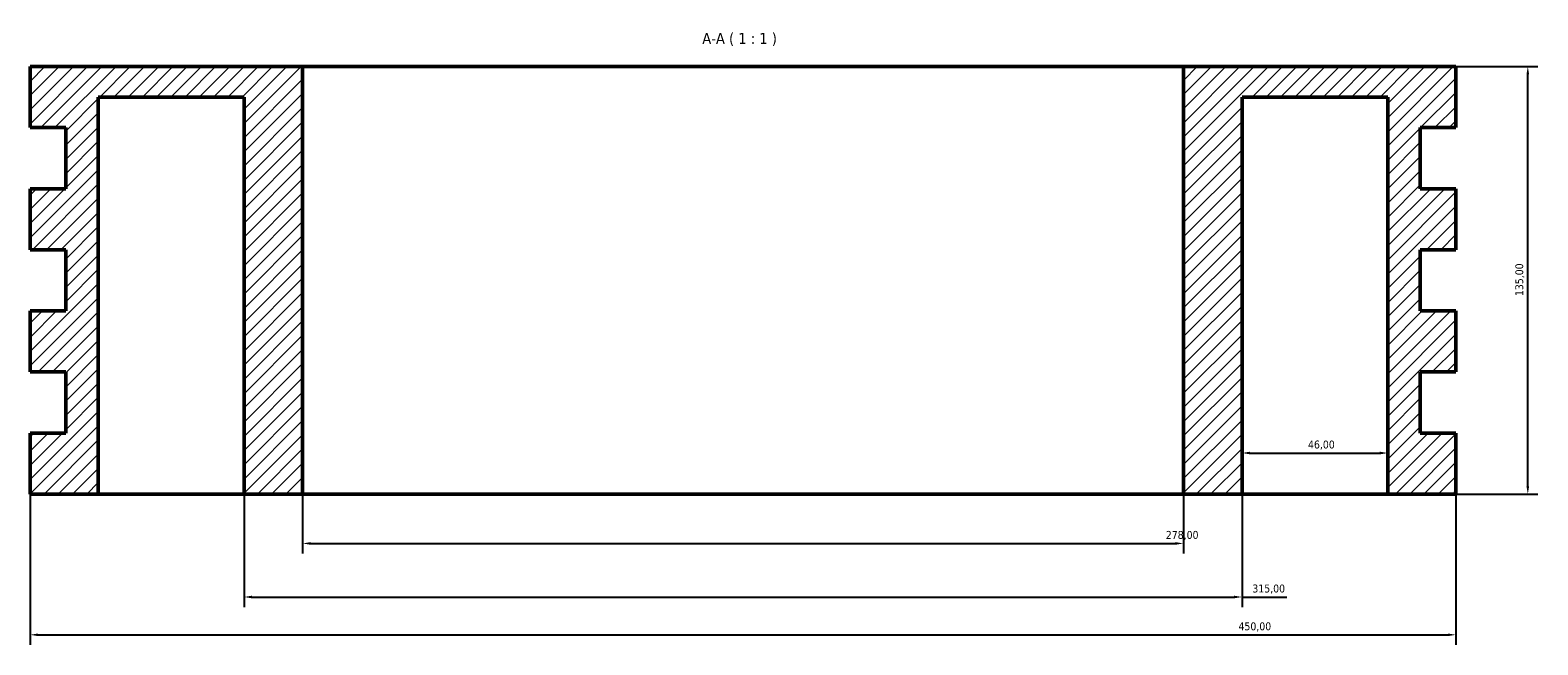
# Model space of a CAD drawing. Header units: millimetres. Extents: x -450 to 1899, y -502 to 1098.
# Tile 2 of 3: x 1357 to 1833, y 164 to 358. Entities that reach past the tile are written whole.
import ezdxf

# ---------------------------------------------------------------- set-up
doc = ezdxf.new("R2010")
doc.units = ezdxf.units.MM
for name, color, linetype, lineweight in [('Dimension (ISO)', 7, 'Continuous', 25), ('Hatch (ISO)', 7, 'Continuous', 18), ('Symbol (ISO)', 7, 'Continuous', 25), ('Visible (ISO)', 7, 'Continuous', 50)]:
    doc.layers.add(name, color=color, linetype=linetype, lineweight=lineweight)
doc.styles.add('Label Text (ISO)', font='tahoma.ttf')
doc.styles.add('Note Text (ISO)', font='tahoma.ttf')
doc.dimstyles.new('Default (ISO)', dxfattribs={"dimtxt": 2.5, "dimasz": 2.5, "dimexe": 3.175, "dimexo": 0, "dimgap": 0.762, "dimtad": 1, "dimrnd": 1e-08, "dimzin": 0, "dimtxsty": 'Note Text (ISO)', "dimcen": 0.09, "dimdle": 10, "dimclrd": 256, "dimclre": 256, "dimclrt": 256, "dimazin": 0, "dimtfac": 1.40208, "dimtmove": 0, "dimatfit": 3, "dimfxl": 1, "dimtolj": 1, "dimtzin": 0, "dimlwd": -1, "dimlwe": -1, "dimarcsym": 0})

# ---------------------------------------------------------------- blocks, each defined once
blk = doc.blocks.new('*D7')
at = {"layer": 'Defpoints', "color": 0, "transparency": 16777216}
for p in [(1357.03, 211.93), (1807.03, 211.93), (1807.03, 167.53)]:
    blk.add_point(p, dxfattribs=at)
at = {"layer": 'Dimension (ISO)', "transparency": 16777216}
for p, q in [((1357.03, 211.93), (1357.03, 164.35)), ((1807.03, 211.93), (1807.03, 164.35)), ((1359.53, 167.53), (1804.53, 167.53))]:
    blk.add_line(p, q, dxfattribs=at)
for points in [[(1359.53, 167.94), (1359.53, 167.11), (1357.03, 167.53)], [(1804.53, 167.94), (1804.53, 167.11), (1807.03, 167.53)]]:
    blk.add_solid(points, dxfattribs=at)
at = {"layer": 'Dimension (ISO)', "color": 232, "true_color": 0xca0064, "transparency": 16777216, "insert": (1738.42, 171.46), "char_height": 2.5, "attachment_point": 1, "style": 'Note Text (ISO)'}
blk.add_mtext('\\A1;450,00', dxfattribs=at)
blk = doc.blocks.new('*D8')
at = {"layer": 'Defpoints', "color": 0, "transparency": 16777216}
for p in [(1424.53, 211.93), (1739.53, 211.93), (1739.53, 179.46)]:
    blk.add_point(p, dxfattribs=at)
at = {"layer": 'Dimension (ISO)', "transparency": 16777216}
for p, q in [((1424.53, 211.93), (1424.53, 176.28)), ((1739.53, 211.93), (1739.53, 176.28)), ((1427.03, 179.46), (1737.03, 179.46)), ((1739.53, 179.46), (1753.68, 179.46))]:
    blk.add_line(p, q, dxfattribs=at)
for points in [[(1427.03, 179.87), (1427.03, 179.04), (1424.53, 179.46)], [(1737.03, 179.87), (1737.03, 179.04), (1739.53, 179.46)]]:
    blk.add_solid(points, dxfattribs=at)
at = {"layer": 'Dimension (ISO)', "color": 232, "true_color": 0xca0064, "transparency": 16777216, "insert": (1742.79, 183.39), "char_height": 2.5, "attachment_point": 1, "style": 'Note Text (ISO)'}
blk.add_mtext('\\A1;315,00', dxfattribs=at)
blk = doc.blocks.new('*D9')
at = {"layer": 'Defpoints', "color": 0, "transparency": 16777216}
for p in [(1443.03, 211.93), (1721.03, 211.93), (1721.03, 196.37)]:
    blk.add_point(p, dxfattribs=at)
at = {"layer": 'Dimension (ISO)', "transparency": 16777216}
for p, q in [((1443.03, 211.93), (1443.03, 193.2)), ((1721.03, 211.93), (1721.03, 193.2)), ((1445.53, 196.37), (1718.53, 196.37))]:
    blk.add_line(p, q, dxfattribs=at)
for points in [[(1445.53, 196.79), (1445.53, 195.96), (1443.03, 196.37)], [(1718.53, 196.79), (1718.53, 195.96), (1721.03, 196.37)]]:
    blk.add_solid(points, dxfattribs=at)
at = {"layer": 'Dimension (ISO)', "color": 232, "true_color": 0xca0064, "transparency": 16777216, "insert": (1715.48, 200.31), "char_height": 2.5, "attachment_point": 1, "style": 'Note Text (ISO)'}
blk.add_mtext('\\A1;278,00', dxfattribs=at)
blk = doc.blocks.new('*D10')
at = {"layer": 'Defpoints', "color": 0, "transparency": 16777216}
for p in [(1807.03, 346.93), (1829.73, 346.93), (1807.03, 211.93)]:
    blk.add_point(p, dxfattribs=at)
at = {"layer": 'Dimension (ISO)', "transparency": 16777216}
for p, q in [((1807.03, 346.93), (1832.91, 346.93)), ((1829.73, 214.43), (1829.73, 344.43)), ((1807.03, 211.93), (1832.91, 211.93))]:
    blk.add_line(p, q, dxfattribs=at)
for points in [[(1829.31, 344.43), (1830.15, 344.43), (1829.73, 346.93)], [(1829.31, 214.43), (1830.15, 214.43), (1829.73, 211.93)]]:
    blk.add_solid(points, dxfattribs=at)
at = {"layer": 'Dimension (ISO)', "color": 232, "true_color": 0xca0064, "transparency": 16777216, "insert": (1825.79, 274.47), "char_height": 2.5, "attachment_point": 1, "rotation": 90, "style": 'Note Text (ISO)'}
blk.add_mtext('\\A1;135,00', dxfattribs=at)
blk = doc.blocks.new('*D11')
at = {"layer": 'Defpoints', "color": 0, "transparency": 16777216}
for p in [(1739.53, 224.92), (1785.53, 224.92), (1785.53, 224.92)]:
    blk.add_point(p, dxfattribs=at)
at = {"layer": 'Dimension (ISO)', "transparency": 16777216}
blk.add_line((1742.03, 224.92), (1783.03, 224.92), dxfattribs=at)
for points in [[(1742.03, 225.33), (1742.03, 224.5), (1739.53, 224.92)], [(1783.03, 225.33), (1783.03, 224.5), (1785.53, 224.92)]]:
    blk.add_solid(points, dxfattribs=at)
at = {"layer": 'Dimension (ISO)', "color": 232, "true_color": 0xca0064, "transparency": 16777216, "insert": (1760.36, 228.85), "char_height": 2.5, "attachment_point": 1, "style": 'Note Text (ISO)'}
blk.add_mtext('\\A1;46,00', dxfattribs=at)

msp = doc.modelspace()

# ---------------------------------------------------------------- hatches: boundary and pattern name
at = {"layer": 'Hatch (ISO)'}
h = msp.add_hatch(dxfattribs=at)
h.set_pattern_fill('ANSI31', color=256, scale=25.4, style=0)
h.set_pattern_definition([(45, (0, 0), (-2.245064, 2.245064), [])])
h.paths.add_polyline_path([(1424.529, 211.927), (1443.029, 211.927), (1443.029, 346.927), (1357.029, 346.927), (1357.029, 327.642), (1368.279, 327.642), (1368.279, 308.356), (1357.029, 308.356), (1357.029, 289.07), (1368.279, 289.07), (1368.279, 269.785), (1357.029, 269.785), (1357.029, 250.499), (1368.279, 250.499), (1368.279, 231.213), (1357.029, 231.213), (1357.029, 211.927), (1378.529, 211.927), (1378.529, 337.285), (1424.529, 337.285)])
h.paths.add_polyline_path([(1721.029, 211.927), (1739.529, 211.927), (1739.529, 337.285), (1785.529, 337.285), (1785.529, 211.927), (1807.029, 211.927), (1807.029, 231.213), (1795.779, 231.213), (1795.779, 250.499), (1807.029, 250.499), (1807.029, 269.785), (1795.779, 269.785), (1795.779, 289.07), (1807.029, 289.07), (1807.029, 308.356), (1795.779, 308.356), (1795.779, 327.642), (1807.029, 327.642), (1807.029, 346.927), (1721.029, 346.927)])

# ---------------------------------------------------------------- linework, layer by layer
at = {"layer": 'Visible (ISO)'}
for p, q in [((1443.029, 346.927), (1357.029, 346.927)), ((1357.029, 346.927), (1357.029, 327.642)), ((1443.029, 211.927), (1443.029, 346.927)), ((1721.029, 346.927), (1443.029, 346.927)), ((1807.029, 346.927), (1721.029, 346.927)), ((1721.029, 346.927), (1721.029, 211.927)), ((1807.029, 327.642), (1807.029, 346.927)), ((1378.529, 211.927), (1378.529, 337.285)), ((1378.529, 337.285), (1424.529, 337.285)), ((1424.529, 337.285), (1424.529, 211.927)), ((1739.529, 211.927), (1739.529, 337.285)), ((1739.529, 337.285), (1785.529, 337.285)), ((1785.529, 337.285), (1785.529, 211.927)), ((1357.029, 327.642), (1368.279, 327.642)), ((1368.279, 327.642), (1368.279, 308.356)), ((1795.779, 308.356), (1795.779, 327.642)), ((1795.779, 327.642), (1807.029, 327.642)), ((1368.279, 308.356), (1357.029, 308.356)), ((1357.029, 308.356), (1357.029, 289.07)), ((1807.029, 308.356), (1795.779, 308.356)), ((1807.029, 289.07), (1807.029, 308.356)), ((1357.029, 289.07), (1368.279, 289.07)), ((1368.279, 289.07), (1368.279, 269.785)), ((1795.779, 269.785), (1795.779, 289.07)), ((1795.779, 289.07), (1807.029, 289.07)), ((1368.279, 269.785), (1357.029, 269.785)), ((1357.029, 269.785), (1357.029, 250.499)), ((1807.029, 269.785), (1795.779, 269.785)), ((1807.029, 250.499), (1807.029, 269.785)), ((1357.029, 250.499), (1368.279, 250.499)), ((1368.279, 250.499), (1368.279, 231.213)), ((1795.779, 231.213), (1795.779, 250.499)), ((1795.779, 250.499), (1807.029, 250.499)), ((1368.279, 231.213), (1357.029, 231.213)), ((1357.029, 231.213), (1357.029, 211.927)), ((1807.029, 231.213), (1795.779, 231.213)), ((1807.029, 211.927), (1807.029, 231.213)), ((1357.029, 211.927), (1378.529, 211.927)), ((1424.529, 211.927), (1378.529, 211.927)), ((1424.529, 211.927), (1443.029, 211.927)), ((1721.029, 211.927), (1443.029, 211.927)), ((1721.029, 211.927), (1739.529, 211.927)), ((1785.529, 211.927), (1739.529, 211.927)), ((1785.529, 211.927), (1807.029, 211.927))]:
    msp.add_line(p, q, dxfattribs=at)

# ---------------------------------------------------------------- texts
at = {"layer": 'Symbol (ISO)', "insert": (1569.166, 353.427), "char_height": 3.5, "attachment_point": 7, "style": 'Label Text (ISO)'}
msp.add_mtext('A-A ( 1 : 1 )', dxfattribs=at)

# ---------------------------------------------------------------- dimensions: what is measured, and where the dimension line sits
at = {"layer": 'Dimension (ISO)'}
for base, p1, p2, angle, override, picture, middle in [((1829.73, 346.927), (1807.029, 211.927), (1807.029, 346.927), 90, {"dimdec": 2, "dimtp": 0, "dimtm": 0, "dimtdec": 2, "dimtofl": 0, "dimatfit": 1}, '*D10', (1829.73, 279.427)), ((1807.029, 167.527), (1357.029, 211.927), (1807.029, 211.927), 180, {"dimdec": 2, "dimtp": 0, "dimtm": 0, "dimtdec": 2, "dimtofl": 0, "dimatfit": 1}, '*D7', (1743.529, 167.527)), ((1739.529, 179.455), (1424.529, 211.927), (1739.529, 211.927), 180, {"dimdec": 2, "dimtp": 0, "dimtm": 0, "dimtdec": 2, "dimtofl": 0, "dimatfit": 2}, '*D8', (1747.853, 179.455))]:
    dim = msp.add_linear_dim(base=base, p1=p1, p2=p2, angle=angle, dimstyle='Default (ISO)', override=override, dxfattribs=at)
    dim.commit()
    dim.dimension.update_dxf_attribs({"geometry": picture, "text_midpoint": middle, "dimtype": 160})
for base, p1, p2, override, picture, middle in [((1785.529, 224.917), (1739.529, 224.917), (1785.529, 224.917), {"dimdec": 2, "dimse1": 1, "dimse2": 1, "dimtp": 0, "dimtm": 0, "dimtdec": 2, "dimtofl": 0, "dimatfit": 1}, '*D11', (1764.529, 224.917)), ((1721.029, 196.372), (1443.029, 211.927), (1721.029, 211.927), {"dimdec": 2, "dimtp": 0, "dimtm": 0, "dimtdec": 2, "dimtofl": 0, "dimatfit": 1}, '*D9', (1720.529, 196.372))]:
    dim = msp.add_linear_dim(base=base, p1=p1, p2=p2, dimstyle='Default (ISO)', override=override, dxfattribs=at)
    dim.commit()
    dim.dimension.update_dxf_attribs({"geometry": picture, "text_midpoint": middle, "dimtype": 160})

doc.saveas('drawing.dxf')
